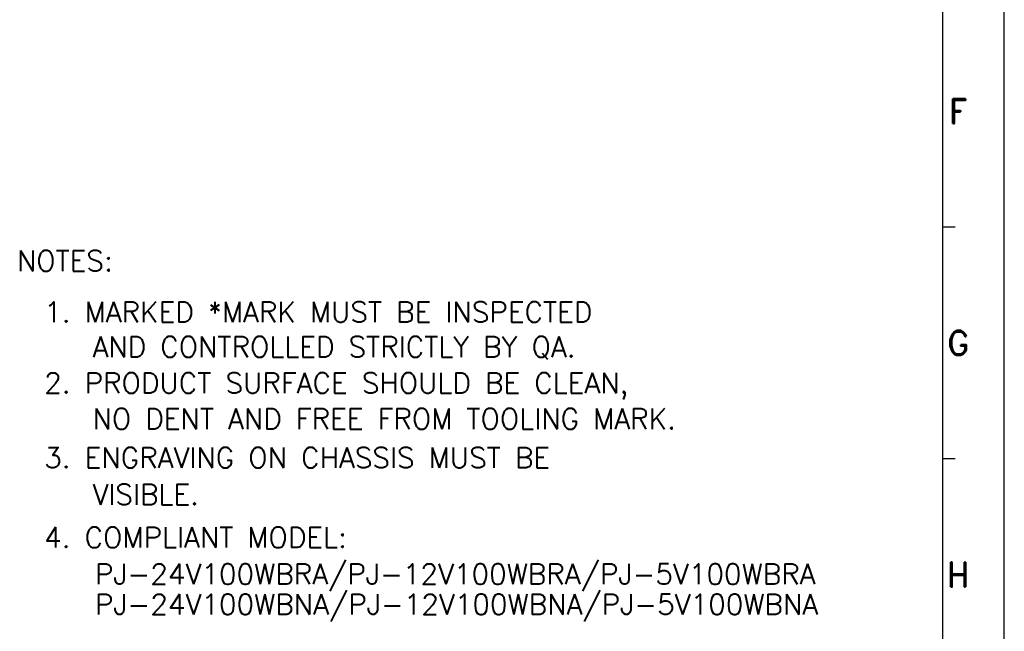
# Model space of a CAD drawing. Extents: x -31 to 1020, y 801 to 1395.
# Tile 9 of 10: x 780 to 1020, y 943 to 1092. Entities that reach past the tile are written whole.
import ezdxf
from ezdxf.enums import TextEntityAlignment as Align

# ---------------------------------------------------------------- set-up
doc = ezdxf.new("R2010")
doc.units = 0
doc.header["$LTSCALE"] = 23.1
doc.header["$MEASUREMENT"] = 0
doc.layers.get('0').update_dxf_attribs({"linetype": 'CONTINUOUS'})
doc.layers.add('DIM', color=2, linetype='CONTINUOUS')
doc.layers.add('paper', color=7, linetype='CONTINUOUS')
doc.styles.add('ARIAL', font='ARIAL.TTF')
doc.styles.add('ROMAND', font='romand')
doc.styles.add('SIMPLEX', font='SIMPLEX.shx')

# ---------------------------------------------------------------- blocks, each defined once
blk = doc.blocks.new('A1')
at = {"layer": 'paper', "color": 4}
blk.add_line((841, 0), (841, 594), dxfattribs=at)
at = {"layer": 'paper', "color": 3}
blk.add_line((826, 15), (826, 579), dxfattribs=at)
at = {"layer": 'paper', "color": 2}
for p, q in [((826, 240.6), (829, 240.6)), ((826, 184.2), (829, 184.2))]:
    blk.add_line(p, q, dxfattribs=at)
at = {"style": 'ARIAL'}
for tag, p, height in [('TITLE', (754.05, 50.95), 8), ('V', (597.3, 37.23), 2.5), ('XXXXXXXXXX', (740.68, 27.01), 6), ('00', (812.75, 22.3), 6), ('mm', (606.88, 17.02), 3), ('ADP-XX', (640.78, 17), 3), ('2________2', (733.31, 17.17), 3), ("XX/XX'XX", (787.08, 17.17), 3), ('--', (579.59, 17.41), 3)]:
    blk.add_attdef(tag, p, '', height=height, dxfattribs=at)
at = {"layer": 'paper', "color": 1, "style": 'ROMAND'}
for s, p in [('F', (829.78, 268.77)), ('G', (829.78, 212.37)), ('H', (829.78, 155.97))]:
    blk.add_text(s, height=6, dxfattribs=at).set_placement(p, align=Align.MIDDLE)

msp = doc.modelspace()

# ---------------------------------------------------------------- block references
msp.add_blockref('A1', (179.13, 801.01))

# ---------------------------------------------------------------- texts
at = {"layer": 'DIM', "style": 'SIMPLEX'}
msp.add_text('NOTES:', height=5, dxfattribs=at).set_placement((779.64, 1030.88, -13.89))
for s, p in [('1. MARKED *MARK MUST BE INSPECTED ', (786.29, 1016.9)), ('AND CONTROLLED STRICTLY BY QA.', (798.06, 1008.41)), ('2. PRODUCT SURFACE SHOULD BE CLEAN,', (786.29, 999.62)), ('NO DENT AND FREE FROM TOOLING MARK.', (798.06, 990.91)), ('3. ENGRAVING ON CHASSIS MUST BE', (786.29, 981.44)), ('VISIBLE.', (798.06, 972.5)), ('4. COMPLIANT MODEL:', (786.28, 962.04)), ('PJ-24V100WBRA/PJ-12V100WBRA/PJ-5V100WBRA', (798.65, 953.11)), ('PJ-24V100WBNA/PJ-12V100WBNA/PJ-5V100WBNA', (798.65, 945.74))]:
    msp.add_text(s, height=5, dxfattribs=at).set_placement(p, align=Align.BOTTOM_LEFT)

doc.saveas('drawing.dxf')
